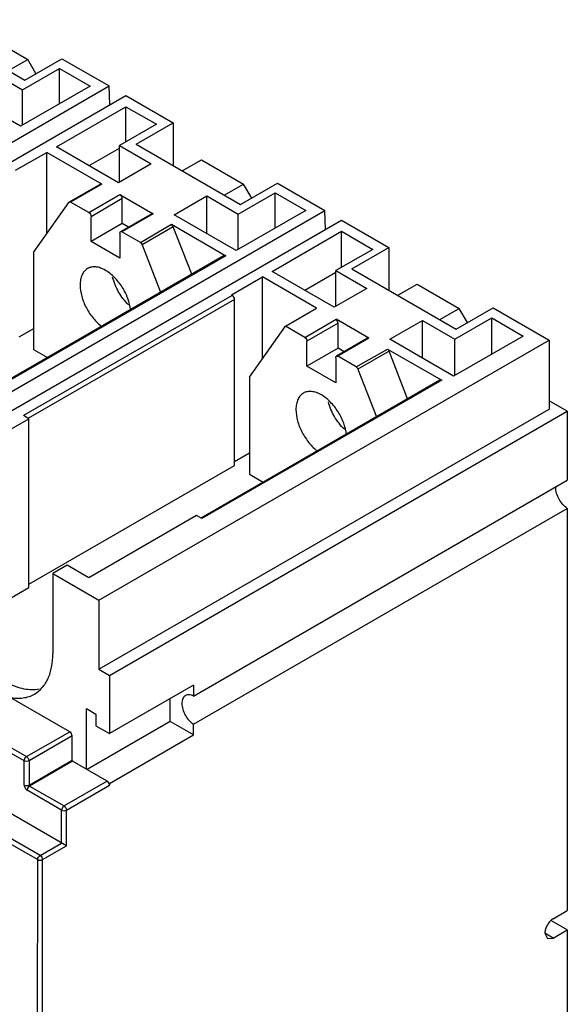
# Model space of a CAD drawing. Header units: millimetres. Extents: x 31 to 240, y 29 to 349.
# Tile 3 of 3: x 159 to 240, y 178 to 323. Entities that reach past the tile are written whole.
import ezdxf

# ---------------------------------------------------------------- set-up
doc = ezdxf.new("R2010")
doc.units = ezdxf.units.MM
doc.header["$LTSCALE"] = 24.598849
doc.layers.get('0').update_dxf_attribs({"linetype": 'CONTINUOUS'})

msp = doc.modelspace()

# ---------------------------------------------------------------- linework, layer by layer
at = {"color": 7, "linetype": 'Continuous'}
for p, q in [((144.13, 322.87), (159.54, 313.97)), ((153.75, 320.58), (159.96, 317)), ((157.13, 315.36), (159.96, 317)), ((159.54, 313.97), (164.99, 317.11)), ((161.17, 314.91), (159.96, 317)), ((164.99, 317.11), (171.96, 313.09)), ((159.2, 312.53), (164.65, 315.68)), ((164.65, 310.49), (164.65, 315.68)), ((164.65, 315.68), (169.14, 313.08)), ((154.54, 315.23), (159.2, 312.53)), ((105.49, 274.72), (171.96, 313.09)), ((158.89, 307.16), (149.73, 312.45)), ((169.14, 313.08), (158.89, 307.16)), ((159.2, 307.35), (159.2, 312.53)), ((172.05, 310.29), (171.96, 313.09)), ((107.96, 273.29), (174.43, 311.66)), ((174.43, 311.66), (181.39, 307.64)), ((164.19, 304.1), (174.44, 310.02)), ((174.44, 304.84), (174.44, 310.02)), ((174.44, 310.02), (178.93, 307.43)), ((178.93, 307.43), (173.49, 304.29)), ((175.95, 304.5), (181.39, 307.64)), ((181.39, 307.64), (181.39, 301.35)), ((173.35, 298.81), (164.19, 304.1)), ((169, 301.33), (173.49, 303.92)), ((173.49, 298.9), (173.49, 304.29)), ((173.49, 304.29), (178.15, 301.59)), ((175.95, 304.5), (191.36, 295.6)), ((158.17, 300.64), (162.76, 303.29)), ((162.76, 291.27), (162.76, 303.29)), ((170.88, 298.61), (162.76, 303.29)), ((178.15, 301.59), (173.35, 298.81)), ((182.74, 300.58), (185.57, 302.21)), ((185.57, 302.21), (191.78, 298.62)), ((170.67, 298.61), (166.08, 295.96)), ((170.88, 298.61), (166.28, 295.95)), ((188.95, 296.99), (191.78, 298.62)), ((191.36, 295.6), (196.81, 298.74)), ((192.99, 296.53), (191.78, 298.62)), ((196.81, 298.74), (203.78, 294.72)), ((168.95, 294.41), (173.55, 297.07)), ((173.9, 296.46), (169.3, 293.8)), ((173.55, 297.07), (178.45, 294.23)), ((173.9, 292.78), (173.9, 296.46)), ((181.55, 294.08), (186.36, 296.86)), ((186.36, 291.3), (186.36, 296.86)), ((186.36, 296.86), (191.02, 294.16)), ((191.02, 294.16), (196.47, 297.3)), ((196.47, 292.12), (196.47, 297.3)), ((196.47, 297.3), (200.96, 294.71)), ((160.82, 288.5), (166.02, 295.9)), ((166.02, 295.9), (166.08, 295.96)), ((168.95, 294.41), (166.28, 295.95)), ((137.31, 256.34), (203.78, 294.72)), ((169.3, 290.13), (169.3, 293.8)), ((178.25, 294.24), (173.65, 291.58)), ((178.45, 294.23), (173.85, 291.58)), ((190.71, 288.79), (181.55, 294.08)), ((200.96, 294.71), (190.71, 288.79)), ((191.02, 288.97), (191.02, 294.16)), ((203.87, 291.92), (203.78, 294.72)), ((139.78, 254.91), (206.25, 293.29)), ((173.9, 292.78), (169.3, 290.13)), ((174.81, 292.26), (173.9, 292.78)), ((176.57, 290.01), (181.17, 292.67)), ((181.43, 292.32), (176.83, 289.66)), ((181.17, 292.67), (189.18, 288.04)), ((184.15, 285.3), (181.43, 292.32)), ((206.25, 293.29), (213.21, 289.27)), ((173.55, 291.35), (173.55, 287.68)), ((176.57, 290.01), (173.85, 291.58)), ((196.01, 285.73), (206.26, 291.65)), ((206.26, 286.32), (206.26, 291.65)), ((206.26, 291.65), (210.88, 288.98)), ((173.55, 287.68), (169.3, 290.13)), ((176.83, 289.66), (179.55, 282.65)), ((207.77, 286.12), (213.21, 289.27)), ((213.21, 289.27), (213.21, 282.98)), ((188.93, 288.06), (153.68, 267.71)), ((189.18, 288.04), (153.83, 267.62)), ((160.82, 288.5), (160.82, 274.21)), ((210.88, 288.98), (205.43, 285.84)), ((189.99, 282.27), (194.58, 284.92)), ((194.58, 272.85), (194.58, 284.92)), ((202.56, 280.31), (194.58, 284.92)), ((205.17, 280.44), (196.01, 285.73)), ((200.82, 282.95), (205.43, 285.62)), ((205.43, 280.59), (205.43, 285.84)), ((205.43, 285.84), (209.97, 283.22)), ((207.77, 286.12), (223.18, 277.22)), ((214.56, 282.2), (217.39, 283.84)), ((217.39, 283.84), (223.6, 280.25)), ((190.12, 282.19), (159.35, 264.44)), ((190.12, 282.19), (189.99, 282.27)), ((209.97, 283.22), (205.17, 280.44)), ((190.47, 281.58), (160.09, 264.05)), ((190.47, 257.08), (190.47, 281.58)), ((197.96, 277.66), (202.56, 280.31)), ((220.77, 278.62), (223.6, 280.25)), ((223.18, 277.22), (228.63, 280.37)), ((224.81, 278.16), (223.6, 280.25)), ((228.63, 280.37), (236.9, 275.59)), ((192.66, 270.12), (197.96, 277.66)), ((200.85, 275.99), (197.96, 277.66)), ((200.85, 275.99), (205.45, 278.65)), ((205.74, 278.07), (201.15, 275.42)), ((210.28, 275.86), (205.45, 278.65)), ((205.74, 274.4), (205.74, 278.07)), ((213.37, 275.71), (218.18, 278.48)), ((218.18, 272.93), (218.18, 278.48)), ((218.18, 278.48), (222.97, 275.72)), ((222.97, 275.72), (228.41, 278.86)), ((228.41, 273.53), (228.41, 278.86)), ((228.41, 278.86), (233.03, 276.19)), ((160.82, 277.27), (158.65, 276.02)), ((233.03, 276.19), (222.77, 270.28)), ((170.44, 237.21), (236.9, 275.59)), ((201.15, 271.74), (201.15, 275.42)), ((210.09, 275.85), (205.49, 273.2)), ((210.28, 275.86), (205.68, 273.2)), ((222.77, 270.28), (213.37, 275.71)), ((222.97, 270.39), (222.97, 275.72)), ((236.9, 275.59), (236.9, 265.38)), ((160.82, 274.21), (162.88, 273.02)), ((205.74, 274.4), (201.15, 271.74)), ((208.43, 271.62), (205.68, 273.2)), ((206.66, 273.87), (205.74, 274.4)), ((208.43, 271.62), (213.02, 274.27)), ((213.27, 273.93), (208.67, 271.28)), ((213.02, 274.27), (221.02, 269.66)), ((215.99, 266.92), (213.27, 273.93)), ((205.39, 269.29), (201.15, 271.74)), ((205.39, 272.97), (205.39, 269.29)), ((208.67, 271.28), (211.39, 264.27)), ((220.77, 269.68), (185.52, 249.33)), ((221.02, 269.66), (185.66, 249.24)), ((192.66, 270.12), (192.66, 255.82)), ((239.55, 265.08), (236.9, 266.61)), ((170.43, 227.01), (236.9, 265.38)), ((172.03, 226.09), (239.55, 265.08)), ((239.55, 265.08), (239.55, 254.91)), ((144.21, 254.8), (160.12, 263.99)), ((160.12, 263.99), (159.35, 264.44)), ((160.12, 239.09), (160.12, 263.99)), ((192.66, 258.91), (190.47, 257.64)), ((160.12, 239.58), (190.47, 257.08)), ((192.66, 255.82), (194.71, 254.64)), ((184.4, 223.06), (239.55, 254.91)), ((184.4, 218.91), (239.55, 250.75)), ((239.55, 250.75), (239.55, 191.39)), ((184.87, 249.7), (168.96, 240.51)), ((185.66, 249.24), (184.87, 249.7)), ((165.77, 242.36), (163.65, 241.13)), ((168.96, 240.51), (165.77, 242.36)), ((163.65, 241.13), (163.65, 229.29)), ((163.65, 241.13), (170.44, 237.21)), ((149.76, 233.1), (160.12, 239.09)), ((170.44, 237.21), (170.43, 227.01)), ((166.15, 217.78), (142.81, 231.25)), ((165.66, 200.95), (118.14, 228.39)), ((159.43, 213.49), (136.09, 226.97)), ((136.45, 227.58), (159.78, 214.11)), ((170.43, 227.01), (172.03, 226.09)), ((114.69, 225.89), (161.42, 198.91)), ((161.77, 199.52), (114.96, 226.55)), ((172.03, 226.09), (172.03, 217.52)), ((184.4, 224.66), (172.03, 217.52)), ((184.4, 224.66), (184.4, 223.06)), ((180.97, 219.29), (180.97, 222.68)), ((168.6, 212.28), (168.6, 221.21)), ((168.6, 221.21), (170.01, 220.39)), ((170.01, 220.39), (170.01, 218.68)), ((180.97, 219.29), (168.71, 212.22)), ((170.01, 218.68), (172.03, 217.52)), ((184.4, 217.31), (180.97, 219.29)), ((184.4, 217.31), (184.4, 218.91)), ((159.78, 214.11), (166.15, 217.78)), ((166.5, 217.17), (160.14, 213.49)), ((166.5, 213.59), (166.5, 217.17)), ((172.02, 210.17), (184.4, 217.31)), ((159.43, 209.91), (159.43, 213.49)), ((160.14, 209.91), (166.5, 213.59)), ((160.14, 213.49), (160.14, 209.91)), ((166.58, 213.45), (160.22, 209.77)), ((171.67, 210.51), (166.58, 213.45)), ((160.22, 209.77), (165.31, 206.83)), ((171.67, 210.51), (165.31, 206.83)), ((165.66, 206.22), (172.02, 209.89)), ((172.02, 210.17), (171.94, 210.22)), ((172.02, 210.17), (172.02, 209.89)), ((164.95, 206.22), (159.86, 209.16)), ((164.95, 201.36), (164.95, 206.22)), ((165.66, 200.95), (165.66, 206.22)), ((161.77, 199.52), (164.95, 201.36)), ((162.13, 198.91), (165.66, 200.95)), ((161.41, 96.52), (161.42, 198.91)), ((162.12, 96.52), (162.13, 198.91)), ((237.49, 190.19), (239.55, 191.39)), ((239.55, 188.53), (237.2, 189.89)), ((237.49, 187.34), (236.25, 188.05)), ((236.25, 188.05), (236.61, 187.25)), ((237.49, 187.34), (239.55, 188.53)), ((239.55, 188.53), (239.54, 91.71)), ((236.61, 187.25), (237.49, 187.34))]:
    msp.add_line(p, q, dxfattribs=at)
msp.add_arc((240.1, 253.81), 2.24, 175.7075, 180.0399, dxfattribs=at)
msp.add_ellipse((190.12, 281.78), major_axis=(-0.25, 0.433), ratio=0.577357, start_param=-2.356254, end_param=-0.785458, dxfattribs=at)
for points, knots in [([(170.88, 298.61), (170.86, 298.61), (170.8, 298.64), (170.72, 298.63), (170.67, 298.61)], [0, 0, 0, 0, 0.286993, 1, 1, 1, 1]), ([(173.9, 296.46), (173.9, 296.57), (173.83, 296.79), (173.68, 296.98), (173.59, 297.04)], [0, 0, 0, 0, 0.492825, 1, 1, 1, 1]), ([(166.08, 295.96), (166.09, 295.96), (166.16, 295.99), (166.23, 295.97), (166.28, 295.95)], [0, 0, 0, 0, 0.227033, 1, 1, 1, 1]), ([(168.95, 294.41), (169.06, 294.35), (169.22, 294.16), (169.3, 293.92), (169.3, 293.8)], [0, 0, 0, 0, 0.500292, 1, 1, 1, 1]), ([(178.45, 294.23), (178.43, 294.24), (178.37, 294.27), (178.29, 294.26), (178.25, 294.24)], [0, 0, 0, 0, 0.284907, 1, 1, 1, 1]), ([(181.43, 292.32), (181.41, 292.35), (181.35, 292.48), (181.25, 292.6), (181.17, 292.67)], [0, 0, 0, 0, 0.257978, 1, 1, 1, 1]), ([(173.55, 291.35), (173.55, 291.4), (173.56, 291.49), (173.62, 291.56), (173.65, 291.58)], [0, 0, 0, 0, 0.550393, 1, 1, 1, 1]), ([(173.65, 291.58), (173.66, 291.59), (173.73, 291.62), (173.8, 291.6), (173.85, 291.58)], [0, 0, 0, 0, 0.227636, 1, 1, 1, 1]), ([(176.57, 290.01), (176.6, 289.99), (176.71, 289.9), (176.79, 289.77), (176.83, 289.66)], [0, 0, 0, 0, 0.235728, 1, 1, 1, 1]), ([(189.18, 288.04), (189.14, 288.06), (189.06, 288.09), (188.97, 288.08), (188.93, 288.06)], [0, 0, 0, 0, 0.550044, 1, 1, 1, 1]), ([(171.42, 285.88), (171.19, 286.02), (170.73, 286.24), (170.02, 286.41), (169.35, 286.39), (168.95, 286.25), (168.77, 286.15)], [0, 0, 0, 0, 0.289702, 0.549088, 0.782216, 1, 1, 1, 1]), ([(168.77, 286.15), (168.6, 286.05), (168.27, 285.77), (167.92, 285.2), (167.72, 284.5), (167.68, 283.99), (167.68, 283.72)], [0, 0, 0, 0, 0.217783, 0.45091, 0.710297, 1, 1, 1, 1]), ([(175.14, 280), (175.07, 280.58), (174.77, 281.77), (173.95, 283.42), (172.83, 284.85), (171.91, 285.6), (171.42, 285.88)], [0, 0, 0, 0, 0.245202, 0.507939, 0.766417, 1, 1, 1, 1]), ([(174.82, 280.8), (174.25, 281.35), (173.28, 282.63), (172.66, 284.11), (172.47, 284.88)], [0, 0, 0, 0, 0.5, 1, 1, 1, 1]), ([(167.68, 283.72), (167.68, 283.16), (167.87, 281.99), (168.55, 280.3), (169.57, 278.77), (170.44, 277.91), (170.92, 277.56)], [0, 0, 0, 0, 0.233584, 0.492062, 0.754799, 1, 1, 1, 1]), ([(205.74, 278.07), (205.74, 278.18), (205.68, 278.4), (205.54, 278.58), (205.45, 278.65)], [0, 0, 0, 0, 0.49047, 1, 1, 1, 1]), ([(200.85, 275.99), (200.94, 275.92), (201.08, 275.74), (201.15, 275.53), (201.15, 275.42)], [0, 0, 0, 0, 0.509528, 1, 1, 1, 1]), ([(210.28, 275.86), (210.26, 275.86), (210.2, 275.88), (210.13, 275.87), (210.09, 275.85)], [0, 0, 0, 0, 0.281767, 1, 1, 1, 1]), ([(205.39, 272.97), (205.39, 273.02), (205.4, 273.11), (205.46, 273.18), (205.49, 273.2)], [0, 0, 0, 0, 0.550486, 1, 1, 1, 1]), ([(205.49, 273.2), (205.51, 273.21), (205.57, 273.23), (205.64, 273.22), (205.68, 273.2)], [0, 0, 0, 0, 0.229893, 1, 1, 1, 1]), ([(213.27, 273.93), (213.26, 273.96), (213.2, 274.09), (213.11, 274.21), (213.02, 274.27)], [0, 0, 0, 0, 0.256623, 1, 1, 1, 1]), ([(208.43, 271.62), (208.45, 271.6), (208.56, 271.5), (208.64, 271.38), (208.67, 271.28)], [0, 0, 0, 0, 0.237553, 1, 1, 1, 1]), ([(221.02, 269.66), (220.98, 269.68), (220.89, 269.71), (220.8, 269.7), (220.77, 269.68)], [0, 0, 0, 0, 0.550044, 1, 1, 1, 1]), ([(200.62, 267.76), (200.44, 267.66), (200.12, 267.38), (199.77, 266.82), (199.56, 266.11), (199.52, 265.6), (199.52, 265.33)], [0, 0, 0, 0, 0.217783, 0.45091, 0.710297, 1, 1, 1, 1]), ([(203.27, 267.5), (203.04, 267.63), (202.57, 267.85), (201.86, 268.02), (201.2, 268.01), (200.79, 267.86), (200.62, 267.76)], [0, 0, 0, 0, 0.289702, 0.549088, 0.782216, 1, 1, 1, 1]), ([(206.98, 261.62), (206.92, 262.2), (206.61, 263.39), (205.79, 265.04), (204.67, 266.47), (203.75, 267.22), (203.27, 267.5)], [0, 0, 0, 0, 0.245307, 0.508043, 0.766463, 1, 1, 1, 1]), ([(206.67, 262.42), (206.1, 262.97), (205.13, 264.24), (204.51, 265.72), (204.31, 266.49)], [0, 0, 0, 0, 0.5, 1, 1, 1, 1]), ([(199.52, 265.33), (199.52, 264.78), (199.71, 263.6), (200.39, 261.92), (201.41, 260.39), (202.28, 259.53), (202.75, 259.18)], [0, 0, 0, 0, 0.233538, 0.491958, 0.754693, 1, 1, 1, 1]), ([(239.55, 250.75), (239.31, 250.91), (238.85, 251.32), (238.32, 252.08), (237.96, 252.93), (237.85, 253.53), (237.85, 253.81)], [0, 0, 0, 0, 0.240738, 0.503519, 0.764398, 1, 1, 1, 1]), ([(161.66, 224.05), (160.93, 223.91), (159.74, 223.96), (158.2, 224.41), (156.5, 225.18), (154.4, 226.64), (152.12, 228.97), (150.15, 231.77), (148.62, 234.85), (147.64, 238), (147.38, 240.12), (147.38, 241.13)], [0, 0, 0, 0, 0.091161, 0.142294, 0.197485, 0.319451, 0.454231, 0.596295, 0.738972, 0.875471, 1, 1, 1, 1]), ([(160.95, 223.34), (161.38, 223.59), (162.19, 224.27), (163.04, 225.66), (163.55, 227.38), (163.65, 228.64), (163.65, 229.29)], [0, 0, 0, 0, 0.217782, 0.450954, 0.710215, 1, 1, 1, 1]), ([(157.35, 222.86), (157.98, 222.73), (159.24, 222.66), (160.45, 223.05), (160.95, 223.34)], [0, 0, 0, 0, 0.522893, 1, 1, 1, 1]), ([(183.23, 223.13), (183.14, 223.09), (182.99, 222.95), (182.82, 222.68), (182.72, 222.34), (182.7, 222.1), (182.7, 221.97)], [0, 0, 0, 0, 0.21776, 0.450889, 0.710419, 1, 1, 1, 1]), ([(184.4, 223.06), (184.2, 223.17), (183.81, 223.3), (183.39, 223.23), (183.23, 223.13)], [0, 0, 0, 0, 0.545917, 1, 1, 1, 1]), ([(182.7, 221.97), (182.7, 221.68), (182.8, 221.08), (183.16, 220.24), (183.7, 219.48), (184.16, 219.06), (184.4, 218.91)], [0, 0, 0, 0, 0.235603, 0.496482, 0.759262, 1, 1, 1, 1]), ([(166.5, 217.17), (166.5, 217.29), (166.42, 217.53), (166.25, 217.72), (166.15, 217.78)], [0, 0, 0, 0, 0.499999, 1, 1, 1, 1]), ([(159.43, 213.49), (159.43, 213.61), (159.51, 213.85), (159.68, 214.05), (159.78, 214.11)], [0, 0, 0, 0, 0.500002, 1, 1, 1, 1]), ([(159.78, 214.11), (159.81, 214.09), (159.91, 214.02), (159.99, 213.92), (160.03, 213.84)], [0, 0, 0, 0, 0.229114, 1, 1, 1, 1]), ([(160.03, 213.84), (160.05, 213.81), (160.1, 213.7), (160.14, 213.58), (160.14, 213.49)], [0, 0, 0, 0, 0.267144, 1, 1, 1, 1]), ([(160.14, 213.49), (160.03, 213.43), (159.78, 213.38), (159.53, 213.43), (159.43, 213.49)], [0, 0, 0, 0, 0.499999, 1, 1, 1, 1]), ([(166.58, 213.45), (166.57, 213.45), (166.53, 213.49), (166.5, 213.55), (166.5, 213.59)], [0, 0, 0, 0, 0.240363, 1, 1, 1, 1]), ([(159.43, 209.91), (159.43, 209.76), (159.53, 209.47), (159.73, 209.23), (159.86, 209.16)], [0, 0, 0, 0, 0.500001, 1, 1, 1, 1]), ([(159.43, 209.91), (159.53, 209.85), (159.78, 209.81), (160.03, 209.85), (160.14, 209.91)], [0, 0, 0, 0, 0.500001, 1, 1, 1, 1]), ([(160.22, 209.77), (160.11, 209.71), (159.95, 209.52), (159.86, 209.28), (159.86, 209.16)], [0, 0, 0, 0, 0.499998, 1, 1, 1, 1]), ([(160.14, 209.91), (160.14, 209.9), (160.15, 209.85), (160.18, 209.79), (160.22, 209.77)], [0, 0, 0, 0, 0.240499, 1, 1, 1, 1]), ([(171.94, 210.22), (171.92, 210.25), (171.85, 210.36), (171.75, 210.46), (171.67, 210.51)], [0, 0, 0, 0, 0.266585, 1, 1, 1, 1]), ([(172.02, 209.89), (172.02, 209.92), (172.02, 210.03), (171.98, 210.14), (171.94, 210.22)], [0, 0, 0, 0, 0.22957, 1, 1, 1, 1]), ([(165.06, 206.57), (165.04, 206.54), (164.99, 206.43), (164.95, 206.31), (164.95, 206.22)], [0, 0, 0, 0, 0.267147, 1, 1, 1, 1]), ([(165.31, 206.83), (165.28, 206.82), (165.18, 206.75), (165.1, 206.65), (165.06, 206.57)], [0, 0, 0, 0, 0.229113, 1, 1, 1, 1]), ([(165.31, 206.83), (165.41, 206.77), (165.58, 206.58), (165.66, 206.34), (165.66, 206.22)], [0, 0, 0, 0, 0.500004, 1, 1, 1, 1]), ([(164.95, 206.22), (165.06, 206.16), (165.31, 206.11), (165.56, 206.16), (165.66, 206.22)], [0, 0, 0, 0, 0.500005, 1, 1, 1, 1]), ([(161.42, 198.91), (161.42, 198.93), (161.43, 199.06), (161.47, 199.17), (161.52, 199.26)], [0, 0, 0, 0, 0.22911, 1, 1, 1, 1]), ([(161.52, 199.26), (161.54, 199.28), (161.6, 199.39), (161.69, 199.47), (161.77, 199.52)], [0, 0, 0, 0, 0.267144, 1, 1, 1, 1]), ([(161.77, 199.52), (161.88, 199.46), (162.04, 199.27), (162.13, 199.03), (162.13, 198.91)], [0, 0, 0, 0, 0.500009, 1, 1, 1, 1]), ([(161.42, 198.91), (161.52, 198.85), (161.77, 198.8), (162.02, 198.85), (162.13, 198.91)], [0, 0, 0, 0, 0.500005, 1, 1, 1, 1]), ([(237.49, 190.19), (237.31, 190.09), (236.98, 189.81), (236.59, 189.28), (236.32, 188.68), (236.25, 188.25), (236.25, 188.05)], [0, 0, 0, 0, 0.237249, 0.500007, 0.762762, 1, 1, 1, 1])]:
    msp.add_open_spline(points, degree=3, knots=knots, dxfattribs=at)

doc.saveas('drawing.dxf')
